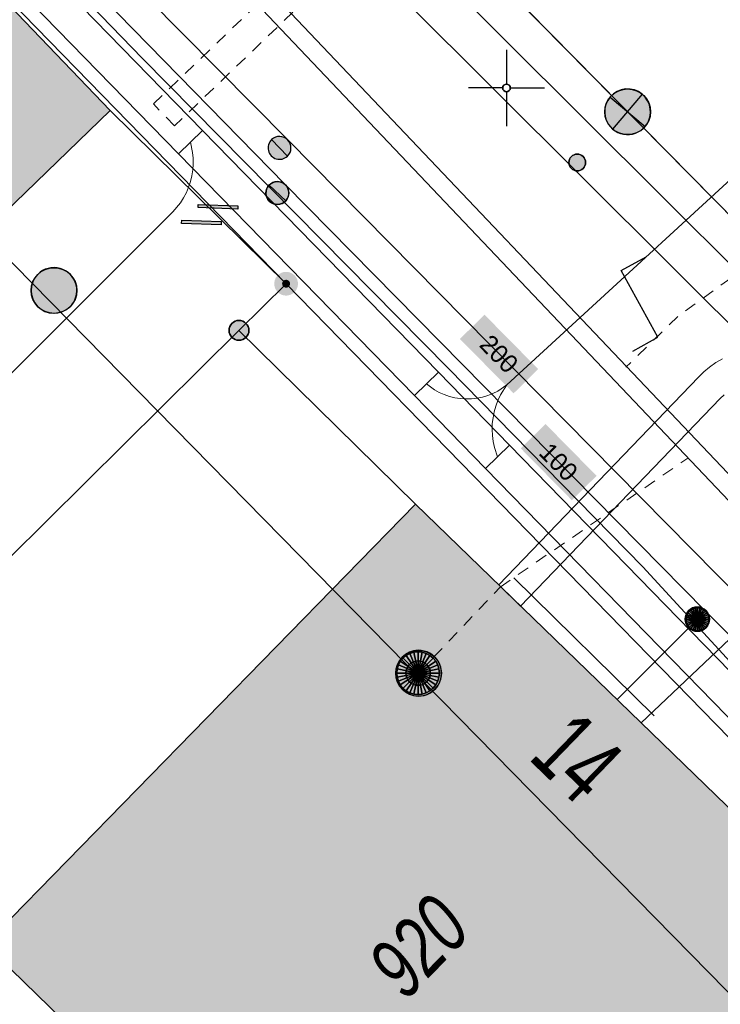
# Model space of a CAD drawing. Header units: metres. Extents: x 2695560 to 2696939, y 1260529 to 1262050.
# Tile 159 of 256: x 2695743 to 2695754, y 1260885 to 1260901. Entities that reach past the tile are written whole.
import ezdxf

# ---------------------------------------------------------------- set-up
doc = ezdxf.new("R2010")
doc.units = ezdxf.units.M
doc.linetypes.add('AUSGEZOGEN', pattern=[0])
doc.linetypes.add('VERDECKT2_S2', pattern=[0.36, 0.2, -0.16])
for name, color, linetype in [('XR$1$AV_Gebäudeflächen (BB)', 7, 'AUSGEZOGEN'), ('XR$1$AV_Grenzpunkte', 7, 'AUSGEZOGEN'), ('XR$1$AV_Haus-Nr.', 7, 'AUSGEZOGEN'), ('XR$1$AV_Koordinatennetzpunkte', 7, 'AUSGEZOGEN'), ('XR$1$AV_Linien (BB)', 7, 'AUSGEZOGEN'), ('XR$1$AV_Versicherung-Nr.', 7, 'AUSGEZOGEN'), ('XR$1$AW_LK_Schachtdeckel', 24, 'AUSGEZOGEN'), ('XR$1$AW_LK_Zwischenpunkt', 24, 'AUSGEZOGEN'), ('XR$1$EW_LK_Knoten', 1, 'AUSGEZOGEN'), ('XR$1$GA_LK_Absperrarmatur', 32, 'AUSGEZOGEN'), ('XR$1$Liegenschaftsgrenzen', 7, 'AUSGEZOGEN'), ('XR$1$PFAV', 255, 'AUSGEZOGEN'), ('XR$1$PFAW', 255, 'AUSGEZOGEN'), ('XR$1$PFEW', 255, 'AUSGEZOGEN'), ('XR$1$PFGA', 255, 'AUSGEZOGEN'), ('XR$1$PFWA', 255, 'AUSGEZOGEN'), ('XR$1$RAEW', 8, 'AUSGEZOGEN'), ('XR$1$RP_Abstandslinie', 7, 'AUSGEZOGEN'), ('XR$1$WA_LK_Absperrarmatur', 171, 'AUSGEZOGEN'), ('XR$1$WA_LK_Rohrleitungsteil', 171, 'AUSGEZOGEN')]:
    doc.layers.add(name, color=color, linetype=linetype)
for name, color, linetype, lineweight in [('XR$2$ABW-Linie-R-genau', 4, 'AUSGEZOGEN', 18), ('XR$2$ABW-Linie-R-ungenau', 4, 'VERDECKT2_S2', 18), ('XR$2$ABW-LinieFlaeche-R-genau', 4, 'AUSGEZOGEN', 18), ('XR$2$ABW-Punkt', 6, 'AUSGEZOGEN', 18), ('XR$2$ELE-Flaeche-oberirdisch', 1, 'AUSGEZOGEN', 18), ('XR$2$ELE-LinieFlaeche-genau', 1, 'AUSGEZOGEN', 18), ('XR$2$ELE-LinieFlaeche-ungenau', 1, 'VERDECKT2_S2', 18), ('XR$2$GAS-Linie-genau', 12, 'AUSGEZOGEN', 18), ('XR$2$GAS-Punkt', 12, 'AUSGEZOGEN', 18), ('XR$2$KOM-Linie-U-genau', 91, 'AUSGEZOGEN', 18), ('XR$2$KOM-LinieFlaeche-U-genau', 91, 'AUSGEZOGEN', 18), ('XR$2$WAS-Linie-genau', 5, 'AUSGEZOGEN', 18), ('XR$2$WEI-Text', 59, 'AUSGEZOGEN', 18)]:
    doc.layers.add(name, color=color, linetype=linetype, lineweight=lineweight)
doc.styles.add('ARIAL', font='arial.ttf')
doc.styles.add('TXT', font='txt')

# ---------------------------------------------------------------- blocks, each defined once
blk = doc.blocks.new('COMPLEXOBJECT_455')
at = {"layer": 'XR$1$AV_Linien (BB)', "color": 7, "linetype": 'AUSGEZOGEN', "transparency": 33554687}
blk.add_line((5756.98, 10878.99), (5753.09, 10874.954), dxfattribs=at)
blk.add_arc((5753.381, 10882.46), 4.999, 316.0518, 44.2775, dxfattribs=at)
blk = doc.blocks.new('COMPLEXOBJECT_1385')
at = {"layer": 'XR$1$Liegenschaftsgrenzen', "color": 7, "linetype": 'AUSGEZOGEN', "transparency": 33554687}
blk.add_line((5756.98, 10878.99), (5750.249, 10872.007), dxfattribs=at)
blk.add_arc((5753.381, 10882.46), 4.999, 316.0518, 44.2775, dxfattribs=at)
blk = doc.blocks.new('BWAV20')
at = {"true_color": 0x000000, "transparency": 33554687}
blk.add_hatch(color=18, dxfattribs=at).paths.add_polyline_path([(0.167, 0), (0.163, 0.034), (0.153, 0.066), (0.137, 0.095), (0.115, 0.121), (0.088, 0.141), (0.058, 0.156), (0.025, 0.165), (-0.008, 0.166), (-0.042, 0.161), (-0.073, 0.15), (-0.102, 0.132), (-0.126, 0.109), (-0.146, 0.081), (-0.159, 0.05), (-0.166, 0.017), (-0.166, -0.017), (-0.159, -0.05), (-0.146, -0.081), (-0.126, -0.109), (-0.102, -0.132), (-0.073, -0.15), (-0.042, -0.161), (-0.008, -0.166), (0.025, -0.165), (0.058, -0.156), (0.088, -0.141), (0.115, -0.121), (0.137, -0.095), (0.153, -0.066), (0.163, -0.034)])
at = {"layer": 'XR$1$PFAV', "transparency": 33554687}
blk.add_hatch(color=7, dxfattribs=at).paths.add_polyline_path([(0.5, 0), (0.49, 0.101), (0.459, 0.197), (0.41, 0.286), (0.344, 0.362), (0.264, 0.424), (0.174, 0.469), (0.076, 0.494), (-0.025, 0.499), (-0.125, 0.484), (-0.22, 0.449), (-0.306, 0.395), (-0.379, 0.326), (-0.437, 0.243), (-0.477, 0.15), (-0.497, 0.051), (-0.497, -0.051), (-0.477, -0.15), (-0.437, -0.243), (-0.379, -0.326), (-0.306, -0.395), (-0.22, -0.449), (-0.125, -0.484), (-0.025, -0.499), (0.076, -0.494), (0.174, -0.469), (0.264, -0.424), (0.344, -0.362), (0.41, -0.286), (0.459, -0.197), (0.49, -0.101)])
blk = doc.blocks.new('BAV15')
at = {"layer": 'XR$1$PFAV', "transparency": 33554687}
blk.add_hatch(color=7, dxfattribs=at).paths.add_polyline_path([(0.5, 0), (0.49, 0.101), (0.459, 0.197), (0.41, 0.286), (0.344, 0.362), (0.264, 0.424), (0.174, 0.469), (0.076, 0.494), (-0.025, 0.499), (-0.125, 0.484), (-0.22, 0.449), (-0.306, 0.395), (-0.379, 0.326), (-0.437, 0.243), (-0.477, 0.15), (-0.497, 0.051), (-0.497, -0.051), (-0.477, -0.15), (-0.437, -0.243), (-0.379, -0.326), (-0.306, -0.395), (-0.22, -0.449), (-0.125, -0.484), (-0.025, -0.499), (0.076, -0.494), (0.174, -0.469), (0.264, -0.424), (0.344, -0.362), (0.41, -0.286), (0.459, -0.197), (0.49, -0.101)])
at = {"color": 7, "transparency": 33554687}
for start, end in [(90, 270), (270, 90)]:
    blk.add_arc((0, 0), 0.5, start, end, dxfattribs=at)
at = {"layer": 'XR$1$PFAV', "transparency": 33554687}
blk.add_circle((0, 0), 0.5, dxfattribs=at)
blk = doc.blocks.new('BAV2041')
at = {"color": 7, "transparency": 33554687}
for p, q in [((0, 0.5), (0, 0.05)), ((-0.05, 0), (-0.5, 0)), ((0.05, 0), (0.5, 0)), ((0, -0.05), (0, -0.5))]:
    blk.add_line(p, q, dxfattribs=at)
blk.add_circle((0, 0), 0.05, dxfattribs=at)
for start, end in [(90, 270), (270, 90)]:
    blk.add_arc((0, 0), 0.05, start, end, dxfattribs=at)
blk = doc.blocks.new('COMPLEXOBJECT_1438')
at = {"layer": 'XR$1$RP_Abstandslinie', "color": 7, "linetype": 'AUSGEZOGEN', "transparency": 33554687}
blk.add_lwpolyline([(5740.169, 10869.471), (5754.48, 10884.31), (5736.38, 10902.74)], dxfattribs=at)
blk = doc.blocks.new('BAW2093')
at = {"transparency": 33554687}
blk.add_lwpolyline([(-0.375, -0.5), (0, -0.5), (0, 0.5), (0.375, 0.5)], dxfattribs=at)
blk = doc.blocks.new('BAW2082')
at = {"layer": 'XR$1$PFAW', "transparency": 33554687}
blk.add_hatch(color=7, dxfattribs=at).paths.add_polyline_path([(0.509, -0.003), (0.499, 0.098), (0.469, 0.194), (0.42, 0.283), (0.354, 0.359), (0.274, 0.421), (0.183, 0.466), (0.085, 0.491), (-0.016, 0.496), (-0.116, 0.481), (-0.211, 0.446), (-0.297, 0.392), (-0.37, 0.323), (-0.428, 0.24), (-0.468, 0.147), (-0.488, 0.047), (-0.488, -0.054), (-0.468, -0.153), (-0.428, -0.246), (-0.37, -0.329), (-0.297, -0.398), (-0.211, -0.452), (-0.116, -0.487), (-0.016, -0.502), (0.085, -0.497), (0.183, -0.472), (0.274, -0.427), (0.354, -0.366), (0.42, -0.289), (0.469, -0.2), (0.499, -0.104)])
at = {"transparency": 33554687}
for start, end in [(91.1948, 268.8052), (268.8052, 91.1948)]:
    blk.add_arc((0.01, 0), 0.5, start, end, dxfattribs=at)
at = {"layer": 'XR$1$PFAW', "transparency": 33554687}
blk.add_circle((0.009, -0.003), 0.5, dxfattribs=at)
blk = doc.blocks.new('BWA2013')
at = {"true_color": 0x000000, "transparency": 33554687}
blk.add_hatch(color=18, dxfattribs=at).paths.add_polyline_path([(-0.291, -0.409), (0.352, 0.357), (0.291, 0.409), (-0.352, -0.357)])
at = {"transparency": 33554687}
blk.add_lwpolyline([(-0.291, -0.409), (-0.352, -0.357), (0.291, 0.409), (0.352, 0.357), (-0.291, -0.409)], close=True, dxfattribs=at)
blk = doc.blocks.new('BWA965')
at = {"layer": 'XR$1$PFWA', "transparency": 33554687}
blk.add_hatch(color=7, dxfattribs=at).paths.add_polyline_path([(0, 0.5), (-0.051, 0.497), (-0.101, 0.49), (-0.15, 0.477), (-0.197, 0.459), (-0.243, 0.437), (-0.286, 0.41), (-0.326, 0.379), (-0.362, 0.344), (-0.395, 0.306), (-0.424, 0.264), (-0.449, 0.22), (-0.469, 0.174), (-0.484, 0.125), (-0.494, 0.076), (-0.499, 0.025), (-0.499, -0.025), (-0.494, -0.076), (-0.484, -0.125), (-0.469, -0.174), (-0.449, -0.22), (-0.424, -0.264), (-0.395, -0.306), (-0.362, -0.344), (-0.326, -0.379), (-0.286, -0.41), (-0.243, -0.437), (-0.197, -0.459), (-0.15, -0.477), (-0.101, -0.49), (-0.051, -0.497), (0, -0.5), (0.051, -0.497), (0.101, -0.49), (0.15, -0.477), (0.197, -0.459), (0.243, -0.437), (0.286, -0.41), (0.326, -0.379), (0.362, -0.344), (0.395, -0.306), (0.424, -0.264), (0.449, -0.22), (0.469, -0.174), (0.484, -0.125), (0.494, -0.076), (0.499, -0.025), (0.499, 0.025), (0.494, 0.076), (0.484, 0.125), (0.469, 0.174), (0.449, 0.22), (0.424, 0.264), (0.395, 0.306), (0.362, 0.344), (0.326, 0.379), (0.286, 0.41), (0.243, 0.437), (0.197, 0.459), (0.15, 0.477), (0.101, 0.49), (0.051, 0.497)])
at = {"transparency": 33554687}
blk.add_line((0, 0.5), (0, -0.5), dxfattribs=at)
for start, end in [(90, 270), (270, 90)]:
    blk.add_arc((0, 0), 0.5, start, end, dxfattribs=at)
blk = doc.blocks.new('BGA965')
at = {"layer": 'XR$1$PFGA', "transparency": 33554687}
blk.add_hatch(color=7, dxfattribs=at).paths.add_polyline_path([(0.5, 0), (0.49, 0.101), (0.459, 0.197), (0.41, 0.286), (0.344, 0.362), (0.264, 0.424), (0.174, 0.469), (0.076, 0.494), (-0.025, 0.499), (-0.125, 0.484), (-0.22, 0.449), (-0.306, 0.395), (-0.379, 0.326), (-0.437, 0.243), (-0.477, 0.15), (-0.497, 0.051), (-0.497, -0.051), (-0.477, -0.15), (-0.437, -0.243), (-0.379, -0.326), (-0.306, -0.395), (-0.22, -0.449), (-0.125, -0.484), (-0.025, -0.499), (0.076, -0.494), (0.174, -0.469), (0.264, -0.424), (0.344, -0.362), (0.41, -0.286), (0.459, -0.197), (0.49, -0.101)])
at = {"color": 32, "transparency": 33554687}
blk.add_line((0, 0.5), (0, -0.5), dxfattribs=at)
for start, end in [(90, 270), (270, 90)]:
    blk.add_arc((0, 0), 0.5, start, end, dxfattribs=at)
at = {"layer": 'XR$1$PFGA', "transparency": 33554687}
blk.add_circle((0, 0), 0.5, dxfattribs=at)
blk = doc.blocks.new('BEWLP2549_S')
at = {"layer": 'XR$1$PFEW', "transparency": 33554687}
blk.add_hatch(color=7, dxfattribs=at).paths.add_polyline_path([(0.5, 0), (0.49, 0.101), (0.459, 0.197), (0.41, 0.286), (0.344, 0.362), (0.264, 0.424), (0.174, 0.469), (0.076, 0.494), (-0.025, 0.499), (-0.125, 0.484), (-0.22, 0.449), (-0.306, 0.395), (-0.379, 0.326), (-0.437, 0.243), (-0.477, 0.15), (-0.497, 0.051), (-0.497, -0.051), (-0.477, -0.15), (-0.437, -0.243), (-0.379, -0.326), (-0.306, -0.395), (-0.22, -0.449), (-0.125, -0.484), (-0.025, -0.499), (0.076, -0.494), (0.174, -0.469), (0.264, -0.424), (0.344, -0.362), (0.41, -0.286), (0.459, -0.197), (0.49, -0.101)])
at = {"color": 1, "transparency": 33554687}
for p, q in [((0.354, -0.354), (-0.354, 0.354)), ((-0.354, -0.354), (0.354, 0.354))]:
    blk.add_line(p, q, dxfattribs=at)
for start, end in [(91.3809, 268.6191), (268.6191, 91.3809)]:
    blk.add_arc((0, 0), 0.5, start, end, dxfattribs=at)
at = {"layer": 'XR$1$PFEW', "transparency": 33554687}
blk.add_circle((0, 0), 0.5, dxfattribs=at)
blk = doc.blocks.new('BEW957')
at = {"layer": 'XR$1$RAEW', "transparency": 33554687}
blk.add_hatch(color=1, dxfattribs=at).paths.add_polyline_path([(-0.5, 0), (-0.497, -0.051), (-0.49, -0.101), (-0.477, -0.15), (-0.459, -0.197), (-0.437, -0.243), (-0.41, -0.286), (-0.379, -0.326), (-0.344, -0.362), (-0.306, -0.395), (-0.264, -0.424), (-0.22, -0.449), (-0.174, -0.469), (-0.125, -0.484), (-0.076, -0.494), (-0.025, -0.499), (0.025, -0.499), (0.076, -0.494), (0.125, -0.484), (0.174, -0.469), (0.22, -0.449), (0.264, -0.424), (0.306, -0.395), (0.344, -0.362), (0.379, -0.326), (0.41, -0.286), (0.437, -0.243), (0.459, -0.197), (0.477, -0.15), (0.49, -0.101), (0.497, -0.051), (0.5, 0), (0.497, 0.051), (0.49, 0.101), (0.477, 0.15), (0.459, 0.197), (0.437, 0.243), (0.41, 0.286), (0.379, 0.326), (0.344, 0.362), (0.306, 0.395), (0.264, 0.424), (0.22, 0.449), (0.174, 0.469), (0.125, 0.484), (0.076, 0.494), (0.025, 0.499), (-0.025, 0.499), (-0.076, 0.494), (-0.125, 0.484), (-0.174, 0.469), (-0.22, 0.449), (-0.264, 0.424), (-0.306, 0.395), (-0.344, 0.362), (-0.379, 0.326), (-0.41, 0.286), (-0.437, 0.243), (-0.459, 0.197), (-0.477, 0.15), (-0.49, 0.101), (-0.497, 0.051)])
at = {"color": 1, "transparency": 33554687}
for start, end in [(90, 180), (180, 270), (0, 90), (270, 0)]:
    blk.add_arc((0, 0), 0.5, start, end, dxfattribs=at)
at = {"layer": 'XR$1$RAEW', "color": 1, "transparency": 33554687}
blk.add_circle((0, 0), 0.5, dxfattribs=at)
blk = doc.blocks.new('GAS-ABSPERRORGAN')
at = {"layer": 'XR$2$GAS-Punkt', "linetype": 'AUSGEZOGEN', "lineweight": 25, "transparency": 33554687}
blk.add_line((0, 200, 2500), (0, -200, 2500), dxfattribs=at)
for points in [[(-111, 166, 2500), (0, 0, 2500), (-141, 141, 2500)], [(-111, 166), (0, 0), (-141, 141)], [(-111, 166, 2500), (-111, 166), (-141, 141), (-141, 141, 2500)], [(-77, 185, 2500), (0, 0, 2500), (-111, 166, 2500)], [(-77, 185), (0, 0), (-111, 166)], [(-77, 185, 2500), (-77, 185), (-111, 166), (-111, 166, 2500)], [(-39, 196, 2500), (0, 0, 2500), (-77, 185, 2500)], [(-39, 196), (0, 0), (-77, 185)], [(-39, 196, 2500), (-39, 196), (-77, 185), (-77, 185, 2500)], [(0, 200, 2500), (0, 0, 2500), (-39, 196, 2500)], [(0, 200), (0, 0), (-39, 196)], [(0, 200, 2500), (0, 200), (-39, 196), (-39, 196, 2500)], [(39, 196, 2500), (0, 0, 2500), (0, 200, 2500)], [(39, 196), (0, 0), (0, 200)], [(39, 196, 2500), (39, 196), (0, 200), (0, 200, 2500)], [(77, 185, 2500), (0, 0, 2500), (39, 196, 2500)], [(77, 185), (0, 0), (39, 196)], [(111, 166, 2500), (0, 0, 2500), (77, 185, 2500)], [(111, 166), (0, 0), (77, 185)], [(141, 141, 2500), (0, 0, 2500), (111, 166, 2500)], [(141, 141), (0, 0), (111, 166)], [(77, 185, 2500), (77, 185), (39, 196), (39, 196, 2500)], [(111, 166, 2500), (111, 166), (77, 185), (77, 185, 2500)], [(141, 141, 2500), (141, 141), (111, 166), (111, 166, 2500)], [(-196, 39, 2500), (0, 0, 2500), (-200, 0, 2500)], [(-196, 39), (0, 0), (-200, 0)], [(-196, 39, 2500), (-196, 39), (-200, 0), (-200, 0, 2500)], [(-200, 0, 2500), (0, 0, 2500), (-196, -39, 2500)], [(-200, 0), (0, 0), (-196, -39)], [(-185, 77, 2500), (0, 0, 2500), (-196, 39, 2500)], [(-185, 77), (0, 0), (-196, 39)], [(-185, 77, 2500), (-185, 77), (-196, 39), (-196, 39, 2500)], [(-196, -39, 2500), (0, 0, 2500), (-185, -77, 2500)], [(-196, -39), (0, 0), (-185, -77)], [(-166, 111, 2500), (0, 0, 2500), (-185, 77, 2500)], [(-166, 111), (0, 0), (-185, 77)], [(-166, 111, 2500), (-166, 111), (-185, 77), (-185, 77, 2500)], [(-185, -77, 2500), (0, 0, 2500), (-166, -111, 2500)], [(-185, -77), (0, 0), (-166, -111)], [(-141, 141, 2500), (0, 0, 2500), (-166, 111, 2500)], [(-141, 141), (0, 0), (-166, 111)], [(-141, 141, 2500), (-141, 141), (-166, 111), (-166, 111, 2500)], [(-166, -111, 2500), (0, 0, 2500), (-141, -141, 2500)], [(-166, -111), (0, 0), (-141, -141)], [(-141, -141, 2500), (0, 0, 2500), (-111, -166, 2500)], [(-141, -141), (0, 0), (-111, -166)], [(-111, -166, 2500), (0, 0, 2500), (-77, -185, 2500)], [(-111, -166), (0, 0), (-77, -185)], [(-77, -185, 2500), (0, 0, 2500), (-39, -196, 2500)], [(-77, -185), (0, 0), (-39, -196)], [(-39, -196, 2500), (0, 0, 2500), (0, -200, 2500)], [(-39, -196), (0, 0), (0, -200)], [(166, 111, 2500), (0, 0, 2500), (141, 141, 2500)], [(166, 111), (0, 0), (141, 141)], [(185, 77, 2500), (0, 0, 2500), (166, 111, 2500)], [(185, 77), (0, 0), (166, 111)], [(196, 39, 2500), (0, 0, 2500), (185, 77, 2500)], [(196, 39), (0, 0), (185, 77)], [(200, 0, 2500), (0, 0, 2500), (196, 39, 2500)], [(200, 0), (0, 0), (196, 39)], [(0, -200, 2500), (0, 0, 2500), (39, -196, 2500)], [(39, -196, 2500), (0, 0, 2500), (77, -185, 2500)], [(77, -185, 2500), (0, 0, 2500), (111, -166, 2500)], [(111, -166, 2500), (0, 0, 2500), (141, -141, 2500)], [(141, -141, 2500), (0, 0, 2500), (166, -111, 2500)], [(166, -111, 2500), (0, 0, 2500), (185, -77, 2500)], [(185, -77, 2500), (0, 0, 2500), (196, -39, 2500)], [(196, -39, 2500), (0, 0, 2500), (200, 0, 2500)], [(0, -200), (0, 0), (39, -196)], [(39, -196), (0, 0), (77, -185)], [(77, -185), (0, 0), (111, -166)], [(111, -166), (0, 0), (141, -141)], [(141, -141), (0, 0), (166, -111)], [(166, -111), (0, 0), (185, -77)], [(185, -77), (0, 0), (196, -39)], [(196, -39), (0, 0), (200, 0)], [(166, 111, 2500), (166, 111), (141, 141), (141, 141, 2500)], [(185, 77, 2500), (185, 77), (166, 111), (166, 111, 2500)], [(196, 39, 2500), (196, 39), (185, 77), (185, 77, 2500)], [(200, 0, 2500), (200, 0), (196, 39), (196, 39, 2500)], [(-200, 0, 2500), (-200, 0), (-196, -39), (-196, -39, 2500)], [(-196, -39, 2500), (-196, -39), (-185, -77), (-185, -77, 2500)], [(-185, -77, 2500), (-185, -77), (-166, -111), (-166, -111, 2500)], [(-166, -111, 2500), (-166, -111), (-141, -141), (-141, -141, 2500)], [(-141, -141, 2500), (-141, -141), (-111, -166), (-111, -166, 2500)], [(111, -166, 2500), (111, -166), (141, -141), (141, -141, 2500)], [(141, -141, 2500), (141, -141), (166, -111), (166, -111, 2500)], [(166, -111, 2500), (166, -111), (185, -77), (185, -77, 2500)], [(185, -77, 2500), (185, -77), (196, -39), (196, -39, 2500)], [(196, -39, 2500), (196, -39), (200, 0), (200, 0, 2500)], [(-111, -166, 2500), (-111, -166), (-77, -185), (-77, -185, 2500)], [(-77, -185, 2500), (-77, -185), (-39, -196), (-39, -196, 2500)], [(-39, -196, 2500), (-39, -196), (0, -200), (0, -200, 2500)], [(0, -200, 2500), (0, -200), (39, -196), (39, -196, 2500)], [(39, -196, 2500), (39, -196), (77, -185), (77, -185, 2500)], [(77, -185, 2500), (77, -185), (111, -166), (111, -166, 2500)]]:
    blk.add_3dface(points, dxfattribs=at)
blk = doc.blocks.new('ABW-NORMSCHACHT_WEITERE')
at = {"layer": 'XR$2$ABW-Punkt', "linetype": 'AUSGEZOGEN', "lineweight": 25, "transparency": 33554687}
for points in [[(-111, 166, 2500), (0, 0, 2500), (-141, 141, 2500)], [(-111, 166), (0, 0), (-141, 141)], [(-111, 166, 2500), (-111, 166), (-141, 141), (-141, 141, 2500)], [(-77, 185, 2500), (0, 0, 2500), (-111, 166, 2500)], [(-77, 185), (0, 0), (-111, 166)], [(-77, 185, 2500), (-77, 185), (-111, 166), (-111, 166, 2500)], [(-39, 196, 2500), (0, 0, 2500), (-77, 185, 2500)], [(-39, 196), (0, 0), (-77, 185)], [(-39, 196, 2500), (-39, 196), (-77, 185), (-77, 185, 2500)], [(0, 200, 2500), (0, 0, 2500), (-39, 196, 2500)], [(0, 200), (0, 0), (-39, 196)], [(0, 200, 2500), (0, 200), (-39, 196), (-39, 196, 2500)], [(39, 196, 2500), (0, 0, 2500), (0, 200, 2500)], [(39, 196), (0, 0), (0, 200)], [(39, 196, 2500), (39, 196), (0, 200), (0, 200, 2500)], [(77, 185, 2500), (0, 0, 2500), (39, 196, 2500)], [(77, 185), (0, 0), (39, 196)], [(111, 166, 2500), (0, 0, 2500), (77, 185, 2500)], [(111, 166), (0, 0), (77, 185)], [(141, 141, 2500), (0, 0, 2500), (111, 166, 2500)], [(141, 141), (0, 0), (111, 166)], [(77, 185, 2500), (77, 185), (39, 196), (39, 196, 2500)], [(111, 166, 2500), (111, 166), (77, 185), (77, 185, 2500)], [(141, 141, 2500), (141, 141), (111, 166), (111, 166, 2500)], [(-196, 39, 2500), (0, 0, 2500), (-200, 0, 2500)], [(-196, 39), (0, 0), (-200, 0)], [(-196, 39, 2500), (-196, 39), (-200, 0), (-200, 0, 2500)], [(-200, 0, 2500), (0, 0, 2500), (-196, -39, 2500)], [(-200, 0), (0, 0), (-196, -39)], [(-185, 77, 2500), (0, 0, 2500), (-196, 39, 2500)], [(-185, 77), (0, 0), (-196, 39)], [(-185, 77, 2500), (-185, 77), (-196, 39), (-196, 39, 2500)], [(-196, -39, 2500), (0, 0, 2500), (-185, -77, 2500)], [(-196, -39), (0, 0), (-185, -77)], [(-166, 111, 2500), (0, 0, 2500), (-185, 77, 2500)], [(-166, 111), (0, 0), (-185, 77)], [(-166, 111, 2500), (-166, 111), (-185, 77), (-185, 77, 2500)], [(-185, -77, 2500), (0, 0, 2500), (-166, -111, 2500)], [(-185, -77), (0, 0), (-166, -111)], [(-141, 141, 2500), (0, 0, 2500), (-166, 111, 2500)], [(-141, 141), (0, 0), (-166, 111)], [(-141, 141, 2500), (-141, 141), (-166, 111), (-166, 111, 2500)], [(-166, -111, 2500), (0, 0, 2500), (-141, -141, 2500)], [(-166, -111), (0, 0), (-141, -141)], [(-141, -141, 2500), (0, 0, 2500), (-111, -166, 2500)], [(-141, -141), (0, 0), (-111, -166)], [(-111, -166, 2500), (0, 0, 2500), (-77, -185, 2500)], [(-111, -166), (0, 0), (-77, -185)], [(-77, -185, 2500), (0, 0, 2500), (-39, -196, 2500)], [(-77, -185), (0, 0), (-39, -196)], [(-39, -196, 2500), (0, 0, 2500), (0, -200, 2500)], [(-39, -196), (0, 0), (0, -200)], [(166, 111, 2500), (0, 0, 2500), (141, 141, 2500)], [(166, 111), (0, 0), (141, 141)], [(185, 77, 2500), (0, 0, 2500), (166, 111, 2500)], [(185, 77), (0, 0), (166, 111)], [(196, 39, 2500), (0, 0, 2500), (185, 77, 2500)], [(196, 39), (0, 0), (185, 77)], [(200, 0, 2500), (0, 0, 2500), (196, 39, 2500)], [(200, 0), (0, 0), (196, 39)], [(0, -200, 2500), (0, 0, 2500), (39, -196, 2500)], [(39, -196, 2500), (0, 0, 2500), (77, -185, 2500)], [(77, -185, 2500), (0, 0, 2500), (111, -166, 2500)], [(111, -166, 2500), (0, 0, 2500), (141, -141, 2500)], [(141, -141, 2500), (0, 0, 2500), (166, -111, 2500)], [(166, -111, 2500), (0, 0, 2500), (185, -77, 2500)], [(185, -77, 2500), (0, 0, 2500), (196, -39, 2500)], [(196, -39, 2500), (0, 0, 2500), (200, 0, 2500)], [(0, -200), (0, 0), (39, -196)], [(39, -196), (0, 0), (77, -185)], [(77, -185), (0, 0), (111, -166)], [(111, -166), (0, 0), (141, -141)], [(141, -141), (0, 0), (166, -111)], [(166, -111), (0, 0), (185, -77)], [(185, -77), (0, 0), (196, -39)], [(196, -39), (0, 0), (200, 0)], [(166, 111, 2500), (166, 111), (141, 141), (141, 141, 2500)], [(185, 77, 2500), (185, 77), (166, 111), (166, 111, 2500)], [(196, 39, 2500), (196, 39), (185, 77), (185, 77, 2500)], [(200, 0, 2500), (200, 0), (196, 39), (196, 39, 2500)], [(-200, 0, 2500), (-200, 0), (-196, -39), (-196, -39, 2500)], [(-196, -39, 2500), (-196, -39), (-185, -77), (-185, -77, 2500)], [(-185, -77, 2500), (-185, -77), (-166, -111), (-166, -111, 2500)], [(-166, -111, 2500), (-166, -111), (-141, -141), (-141, -141, 2500)], [(-141, -141, 2500), (-141, -141), (-111, -166), (-111, -166, 2500)], [(111, -166, 2500), (111, -166), (141, -141), (141, -141, 2500)], [(141, -141, 2500), (141, -141), (166, -111), (166, -111, 2500)], [(166, -111, 2500), (166, -111), (185, -77), (185, -77, 2500)], [(185, -77, 2500), (185, -77), (196, -39), (196, -39, 2500)], [(196, -39, 2500), (196, -39), (200, 0), (200, 0, 2500)], [(-111, -166, 2500), (-111, -166), (-77, -185), (-77, -185, 2500)], [(-77, -185, 2500), (-77, -185), (-39, -196), (-39, -196, 2500)], [(-39, -196, 2500), (-39, -196), (0, -200), (0, -200, 2500)], [(0, -200, 2500), (0, -200), (39, -196), (39, -196, 2500)], [(39, -196, 2500), (39, -196), (77, -185), (77, -185, 2500)], [(77, -185, 2500), (77, -185), (111, -166), (111, -166, 2500)]]:
    blk.add_3dface(points, dxfattribs=at)
blk = doc.blocks.new('ABW-DECKEL')
at = {"layer": 'XR$2$ABW-Punkt', "linetype": 'AUSGEZOGEN', "lineweight": 25, "transparency": 33554687}
for points in [[(-134, 323, 2500), (0, 0, 2500), (-194, 291, 2500)], [(-134, 323), (0, 0), (-194, 291)], [(-134, 323, 2500), (-134, 323), (-194, 291), (-194, 291, 2500)], [(-68, 343, 2500), (0, 0, 2500), (-134, 323, 2500)], [(-68, 343), (0, 0), (-134, 323)], [(-68, 343, 2500), (-68, 343), (-134, 323), (-134, 323, 2500)], [(0, 350, 2500), (0, 0, 2500), (-68, 343, 2500)], [(0, 350), (0, 0), (-68, 343)], [(0, 350, 2500), (0, 350), (-68, 343), (-68, 343, 2500)], [(68, 343, 2500), (0, 0, 2500), (0, 350, 2500)], [(68, 343), (0, 0), (0, 350)], [(68, 343, 2500), (68, 343), (0, 350), (0, 350, 2500)], [(134, 323, 2500), (0, 0, 2500), (68, 343, 2500)], [(134, 323), (0, 0), (68, 343)], [(194, 291, 2500), (0, 0, 2500), (134, 323, 2500)], [(194, 291), (0, 0), (134, 323)], [(134, 323, 2500), (134, 323), (68, 343), (68, 343, 2500)], [(194, 291, 2500), (194, 291), (134, 323), (134, 323, 2500)], [(-291, 194, 2500), (0, 0, 2500), (-323, 134, 2500)], [(-291, 194), (0, 0), (-323, 134)], [(-291, 194, 2500), (-291, 194), (-323, 134), (-323, 134, 2500)], [(-247, 247, 2500), (0, 0, 2500), (-291, 194, 2500)], [(-247, 247), (0, 0), (-291, 194)], [(-247, 247, 2500), (-247, 247), (-291, 194), (-291, 194, 2500)], [(-194, 291, 2500), (0, 0, 2500), (-247, 247, 2500)], [(-194, 291), (0, 0), (-247, 247)], [(-194, 291, 2500), (-194, 291), (-247, 247), (-247, 247, 2500)], [(247, 247, 2500), (0, 0, 2500), (194, 291, 2500)], [(247, 247), (0, 0), (194, 291)], [(291, 194, 2500), (0, 0, 2500), (247, 247, 2500)], [(291, 194), (0, 0), (247, 247)], [(323, 134, 2500), (0, 0, 2500), (291, 194, 2500)], [(323, 134), (0, 0), (291, 194)], [(247, 247, 2500), (247, 247), (194, 291), (194, 291, 2500)], [(291, 194, 2500), (291, 194), (247, 247), (247, 247, 2500)], [(323, 134, 2500), (323, 134), (291, 194), (291, 194, 2500)], [(-343, 68, 2500), (0, 0, 2500), (-350, 0, 2500)], [(-343, 68), (0, 0), (-350, 0)], [(-343, 68, 2500), (-343, 68), (-350, 0), (-350, 0, 2500)], [(-350, 0, 2500), (0, 0, 2500), (-343, -68, 2500)], [(-350, 0), (0, 0), (-343, -68)], [(-323, 134, 2500), (0, 0, 2500), (-343, 68, 2500)], [(-323, 134), (0, 0), (-343, 68)], [(-323, 134, 2500), (-323, 134), (-343, 68), (-343, 68, 2500)], [(-343, -68, 2500), (0, 0, 2500), (-323, -134, 2500)], [(-343, -68), (0, 0), (-323, -134)], [(-323, -134, 2500), (0, 0, 2500), (-291, -194, 2500)], [(-323, -134), (0, 0), (-291, -194)], [(-291, -194, 2500), (0, 0, 2500), (-247, -247, 2500)], [(-291, -194), (0, 0), (-247, -247)], [(-247, -247, 2500), (0, 0, 2500), (-194, -291, 2500)], [(-247, -247), (0, 0), (-194, -291)], [(-194, -291, 2500), (0, 0, 2500), (-134, -323, 2500)], [(-194, -291), (0, 0), (-134, -323)], [(-134, -323, 2500), (0, 0, 2500), (-68, -343, 2500)], [(-134, -323), (0, 0), (-68, -343)], [(-68, -343, 2500), (0, 0, 2500), (0, -350, 2500)], [(-68, -343), (0, 0), (0, -350)], [(343, 68, 2500), (0, 0, 2500), (323, 134, 2500)], [(343, 68), (0, 0), (323, 134)], [(350, 0, 2500), (0, 0, 2500), (343, 68, 2500)], [(350, 0), (0, 0), (343, 68)], [(0, -350, 2500), (0, 0, 2500), (68, -343, 2500)], [(68, -343, 2500), (0, 0, 2500), (134, -323, 2500)], [(134, -323, 2500), (0, 0, 2500), (194, -291, 2500)], [(194, -291, 2500), (0, 0, 2500), (247, -247, 2500)], [(247, -247, 2500), (0, 0, 2500), (291, -194, 2500)], [(291, -194, 2500), (0, 0, 2500), (323, -134, 2500)], [(323, -134, 2500), (0, 0, 2500), (343, -68, 2500)], [(343, -68, 2500), (0, 0, 2500), (350, 0, 2500)], [(0, -350), (0, 0), (68, -343)], [(68, -343), (0, 0), (134, -323)], [(134, -323), (0, 0), (194, -291)], [(194, -291), (0, 0), (247, -247)], [(247, -247), (0, 0), (291, -194)], [(291, -194), (0, 0), (323, -134)], [(323, -134), (0, 0), (343, -68)], [(343, -68), (0, 0), (350, 0)], [(343, 68, 2500), (343, 68), (323, 134), (323, 134, 2500)], [(350, 0, 2500), (350, 0), (343, 68), (343, 68, 2500)], [(-350, 0, 2500), (-350, 0), (-343, -68), (-343, -68, 2500)], [(-343, -68, 2500), (-343, -68), (-323, -134), (-323, -134, 2500)], [(-323, -134, 2500), (-323, -134), (-291, -194), (-291, -194, 2500)], [(291, -194, 2500), (291, -194), (323, -134), (323, -134, 2500)], [(323, -134, 2500), (323, -134), (343, -68), (343, -68, 2500)], [(343, -68, 2500), (343, -68), (350, 0), (350, 0, 2500)], [(-291, -194, 2500), (-291, -194), (-247, -247), (-247, -247, 2500)], [(-247, -247, 2500), (-247, -247), (-194, -291), (-194, -291, 2500)], [(-194, -291, 2500), (-194, -291), (-134, -323), (-134, -323, 2500)], [(134, -323, 2500), (134, -323), (194, -291), (194, -291, 2500)], [(194, -291, 2500), (194, -291), (247, -247), (247, -247, 2500)], [(247, -247, 2500), (247, -247), (291, -194), (291, -194, 2500)], [(-134, -323, 2500), (-134, -323), (-68, -343), (-68, -343, 2500)], [(-68, -343, 2500), (-68, -343), (0, -350), (0, -350, 2500)], [(0, -350, 2500), (0, -350), (68, -343), (68, -343, 2500)], [(68, -343, 2500), (68, -343), (134, -323), (134, -323, 2500)]]:
    blk.add_3dface(points, dxfattribs=at)

msp = doc.modelspace()

# ---------------------------------------------------------------- hatches: boundary and pattern name
at = {"transparency": 33554687}
for points in [[(2695750.609, 1260896.091), (2695750.206, 1260895.693), (2695751.087, 1260894.801), (2695751.49, 1260895.199)], [(2695751.61, 1260894.298), (2695751.204, 1260893.898), (2695752.042, 1260893.048), (2695752.448, 1260893.448)]]:
    msp.add_hatch(color=7, dxfattribs=at).paths.add_polyline_path(points)
at = {"layer": 'XR$1$AV_Gebäudeflächen (BB)', "true_color": 0xd2d2d2, "transparency": 33554687}
for points in [[(2695729.998, 1260885.438), (2695734.41, 1260889.708), (2695744.47, 1260899.443), (2695735.444, 1260908.839), (2695727.548, 1260901.267), (2695726.364, 1260900.132), (2695726.704, 1260899.78), (2695724.431, 1260897.469), (2695717.123, 1260890.039), (2695715.983, 1260888.917), (2695716.151, 1260888.746), (2695714.854, 1260887.469), (2695719.849, 1260882.381), (2695721.153, 1260883.664), (2695725.391, 1260887.954)], [(2695750.173, 1260878.547), (2695755.987, 1260884.529), (2695755.99, 1260886.676), (2695749.475, 1260892.983), (2695742.416, 1260885.76), (2695750.005, 1260878.374)]]:
    msp.add_hatch(color=254, dxfattribs=at).paths.add_polyline_path(points)

# ---------------------------------------------------------------- linework, layer by layer
at = {"layer": 'XR$1$AV_Linien (BB)', "color": 7, "linetype": 'AUSGEZOGEN', "transparency": 33554687}
for p, q in [((2695735.444, 1260908.839), (2695744.47, 1260899.443)), ((2695747.354, 1260896.599), (2695744.47, 1260899.443)), ((2695747.354, 1260896.599), (2695757.93, 1260885.76)), ((2695749.475, 1260892.983), (2695746.581, 1260895.834)), ((2695742.416, 1260885.76), (2695749.475, 1260892.983))]:
    msp.add_line(p, q, dxfattribs=at)
for points in [[(2695760.093, 1260892.188), (2695754.766, 1260897.589), (2695749.781, 1260902.643)], [(2695744.47, 1260899.443), (2695734.41, 1260889.708), (2695729.998, 1260885.438)], [(2695746.581, 1260895.834), (2695737.14, 1260886.483), (2695736.161, 1260887.399), (2695729.646, 1260881.039)], [(2695749.475, 1260892.983), (2695755.99, 1260886.676), (2695755.987, 1260884.529), (2695750.173, 1260878.547)], [(2695750.173, 1260878.547), (2695750.005, 1260878.374), (2695742.416, 1260885.76)]]:
    msp.add_lwpolyline(points, dxfattribs=at)
at = {"layer": 'XR$1$Liegenschaftsgrenzen', "color": 7, "linetype": 'AUSGEZOGEN', "transparency": 33554687}
for p, q in [((2695754.766, 1260897.589), (2695744.28, 1260908.22)), ((2695757.93, 1260885.76), (2695747.354, 1260896.599))]:
    msp.add_line(p, q, dxfattribs=at)
for points in [[(2695747.354, 1260896.599), (2695734.19, 1260910.09), (2695731.96, 1260912.49), (2695729.76, 1260914.94), (2695726.52, 1260918.67), (2695722.86, 1260923.09)], [(2695737.14, 1260886.483), (2695746.581, 1260895.834), (2695747.354, 1260896.599)]]:
    msp.add_lwpolyline(points, dxfattribs=at)
at = {"layer": 'XR$2$ABW-Linie-R-genau', "linetype": 'AUSGEZOGEN', "transparency": 33554687}
msp.add_line((2695753.39, 1260889.512), (2695751.088, 1260891.776), dxfattribs=at)
at = {"layer": 'XR$2$ABW-Linie-R-ungenau', "linetype": 'VERDECKT2_S2', "transparency": 33554687}
for p, q in [((2695756.983, 1260898.381), (2695753.781, 1260896.063)), ((2695753.781, 1260896.063), (2695752.929, 1260895.233)), ((2695750.865, 1260891.623), (2695753.945, 1260893.739)), ((2695749.527, 1260890.212), (2695750.865, 1260891.623))]:
    msp.add_line(p, q, dxfattribs=at)
at = {"layer": 'XR$2$ABW-LinieFlaeche-R-genau', "linetype": 'AUSGEZOGEN', "transparency": 33554687}
msp.add_lwpolyline([(2695764.862, 1260882.258), (2695732.061, 1260916.781), (2695732.279, 1260916.987), (2695765.08, 1260882.464), (2695764.862, 1260882.258)], close=True, dxfattribs=at)
at = {"layer": 'XR$2$ELE-Flaeche-oberirdisch', "transparency": 33554687}
msp.add_lwpolyline([(2695735.45, 1260915.646), (2695739.013, 1260911.68), (2695747.836, 1260902.71), (2695759.53, 1260891.06), (2695766.182, 1260884.58), (2695766.676, 1260885.076), (2695760.032, 1260891.548), (2695748.332, 1260903.204), (2695739.523, 1260912.16), (2695735.971, 1260916.114), (2695735.45, 1260915.646)], close=True, dxfattribs=at)
at = {"layer": 'XR$2$ELE-LinieFlaeche-genau', "linetype": 'AUSGEZOGEN', "transparency": 33554687}
msp.add_lwpolyline([(2695754.54, 1260894.779), (2695754.473, 1260894.715), (2695751.202, 1260891.312), (2695750.842, 1260891.658), (2695750.842, 1260891.658), (2695754.119, 1260895.069), (2695754.206, 1260895.153), (2695754.303, 1260895.233), (2695754.405, 1260895.305), (2695754.512, 1260895.369)], dxfattribs=at)
at = {"layer": 'XR$2$ELE-LinieFlaeche-ungenau', "linetype": 'VERDECKT2_S2', "transparency": 33554687}
msp.add_lwpolyline([(2695745.177, 1260899.548), (2695747.899, 1260902.161), (2695748.245, 1260901.801), (2695745.523, 1260899.188), (2695745.177, 1260899.548)], close=True, dxfattribs=at)
at = {"layer": 'XR$2$GAS-Linie-genau', "linetype": 'AUSGEZOGEN', "transparency": 33554687}
for p, q in [((2695747.337, 1260898.225), (2695743.298, 1260902.359)), ((2695754.233, 1260891.23), (2695747.337, 1260898.225)), ((2695754.233, 1260891.23), (2695754.101, 1260891.097)), ((2695758.595, 1260886.834), (2695754.233, 1260891.23)), ((2695754.101, 1260891.097), (2695752.784, 1260889.778))]:
    msp.add_line(p, q, dxfattribs=at)
at = {"layer": 'XR$2$KOM-Linie-U-genau', "linetype": 'AUSGEZOGEN', "transparency": 33554687}
msp.add_line((2695745.497, 1260897.778), (2695736.781, 1260889.084), dxfattribs=at)
for points in [[(2695724.039, 1260923.276), (2695733.597, 1260912.058), (2695744.997, 1260900.292), (2695750.021, 1260895.206), (2695753.209, 1260891.954), (2695757.818, 1260886.939), (2695759.832, 1260884.369), (2695760.532, 1260882.721), (2695760.713, 1260881.431), (2695760.638, 1260880.301), (2695759.838, 1260877.968)], [(2695750.977, 1260894.94), (2695755.992, 1260899.542), (2695756.185, 1260899.747)], [(2695745.783, 1260898.923), (2695745.82, 1260898.754), (2695745.829, 1260898.658), (2695745.83, 1260898.561), (2695745.823, 1260898.465), (2695745.808, 1260898.369), (2695745.786, 1260898.275), (2695745.755, 1260898.183), (2695745.717, 1260898.094), (2695745.672, 1260898.009), (2695745.621, 1260897.927), (2695745.497, 1260897.778)], [(2695749.656, 1260894.955), (2695749.786, 1260894.861), (2695749.865, 1260894.817), (2695749.948, 1260894.78), (2695750.034, 1260894.75), (2695750.123, 1260894.729), (2695750.212, 1260894.715), (2695750.303, 1260894.709), (2695750.394, 1260894.711), (2695750.484, 1260894.721), (2695750.574, 1260894.739), (2695750.661, 1260894.764), (2695750.746, 1260894.797), (2695750.827, 1260894.838), (2695750.977, 1260894.94)], [(2695750.977, 1260894.94), (2695750.872, 1260894.774), (2695750.83, 1260894.685), (2695750.796, 1260894.593), (2695750.768, 1260894.498), (2695750.749, 1260894.402), (2695750.737, 1260894.304), (2695750.734, 1260894.206), (2695750.738, 1260894.108), (2695750.751, 1260894.01), (2695750.771, 1260893.914), (2695750.822, 1260893.76)]]:
    msp.add_lwpolyline(points, dxfattribs=at)
at = {"layer": 'XR$2$KOM-LinieFlaeche-U-genau', "linetype": 'AUSGEZOGEN', "transparency": 33554687}
for points in [[(2695745.586, 1260898.731), (2695734.351, 1260910.245), (2695727.693, 1260918.01), (2695728.111, 1260918.368), (2695734.757, 1260910.617), (2695745.98, 1260899.115), (2695745.586, 1260898.731)], [(2695745.98, 1260899.115), (2695749.853, 1260895.147), (2695749.459, 1260894.763), (2695745.586, 1260898.731), (2695745.98, 1260899.115)], [(2695749.853, 1260895.147), (2695751.019, 1260893.952), (2695750.625, 1260893.568), (2695749.459, 1260894.763), (2695749.853, 1260895.147)], [(2695751.019, 1260893.952), (2695758.476, 1260886.309), (2695767.441, 1260878.33), (2695768.242, 1260877.881), (2695767.972, 1260877.401), (2695767.119, 1260877.88), (2695758.096, 1260885.911), (2695750.625, 1260893.568), (2695751.019, 1260893.952)]]:
    msp.add_lwpolyline(points, close=True, dxfattribs=at)
at = {"layer": 'XR$2$WAS-Linie-genau', "linetype": 'AUSGEZOGEN', "transparency": 33554687}
for p, q in [((2695747.38, 1260898.958), (2695743.294, 1260903.097)), ((2695755.059, 1260891.179), (2695747.38, 1260898.958)), ((2695754.923, 1260891.05), (2695753.18, 1260889.396))]:
    msp.add_line(p, q, dxfattribs=at)

# ---------------------------------------------------------------- block references
at = {"layer": 'XR$1$AV_Grenzpunkte', "color": 7, "linetype": 'AUSGEZOGEN', "lineweight": -3, "transparency": 33554687}
for name, p, xscale, yscale in [('BWAV20', (2695747.354, 1260896.599), 0.3899999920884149, 0.3899999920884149), ('BAV15', (2695746.581, 1260895.834), 0.3249999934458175, 0.3249999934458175)]:
    msp.add_blockref(name, p, dxfattribs=dict(at, xscale=xscale, yscale=yscale))
at = {"layer": 'XR$1$AV_Koordinatennetzpunkte', "color": 7, "linetype": 'AUSGEZOGEN', "lineweight": -3, "transparency": 33554687, "xscale": 1.25, "yscale": 1.25}
msp.add_blockref('BAV2041', (2695750.97, 1260899.81), dxfattribs=at)
at = {"layer": 'XR$1$AV_Linien (BB)', "color": 7, "linetype": 'AUSGEZOGEN', "lineweight": -3, "transparency": 33554687}
msp.add_blockref('COMPLEXOBJECT_455', (2690000.97, 1249999.81), dxfattribs=at)
at = {"layer": 'XR$1$AW_LK_Schachtdeckel', "color": 24, "linetype": 'AUSGEZOGEN', "lineweight": -3, "transparency": 33554687, "xscale": 0.7499999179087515, "yscale": 0.7499999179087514, "rotation": 44.20549011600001}
msp.add_blockref('BAW2082', (2695743.54, 1260896.484), dxfattribs=at)
at = {"layer": 'XR$1$AW_LK_Schachtdeckel', "color": 24, "linetype": 'AUSGEZOGEN', "lineweight": -3, "transparency": 33554687, "xscale": 0.7499999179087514, "yscale": 0.7499999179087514}
msp.add_blockref('BAW2082', (2695749.521, 1260890.211), dxfattribs=at)
at = {"layer": 'XR$1$AW_LK_Zwischenpunkt', "color": 24, "linetype": 'AUSGEZOGEN', "lineweight": -3, "transparency": 33554687, "xscale": 1.250000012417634, "yscale": 1.250000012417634, "rotation": 28.855567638}
msp.add_blockref('BAW2093', (2695753.153, 1260896.269), dxfattribs=at)
at = {"layer": 'XR$1$EW_LK_Knoten', "color": 1, "linetype": 'AUSGEZOGEN', "lineweight": -3, "transparency": 33554687, "xscale": 0.7499999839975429, "yscale": 0.749999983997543, "rotation": 274.9176}
msp.add_blockref('BEWLP2549_S', (2695752.957, 1260899.42), dxfattribs=at)
at = {"layer": 'XR$1$EW_LK_Knoten', "color": 1, "linetype": 'AUSGEZOGEN', "lineweight": -3, "transparency": 33554687, "xscale": 0.2749999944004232, "yscale": 0.2749999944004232}
msp.add_blockref('BEW957', (2695752.131, 1260898.587), dxfattribs=at)
at = {"layer": 'XR$1$GA_LK_Absperrarmatur', "color": 32, "linetype": 'AUSGEZOGEN', "lineweight": -3, "transparency": 33554687, "xscale": 0.3749999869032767, "yscale": 0.3749999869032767}
for p, rotation in [((2695747.211, 1260898.087), 46.88909999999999), ((2695754.103, 1260891.096), 225.0602999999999)]:
    msp.add_blockref('BGA965', p, dxfattribs=dict(at, rotation=rotation))
at = {"layer": 'XR$1$Liegenschaftsgrenzen', "color": 7, "linetype": 'AUSGEZOGEN', "lineweight": -3, "transparency": 33554687}
msp.add_blockref('COMPLEXOBJECT_1385', (2690000.97, 1249999.81), dxfattribs=at)
at = {"layer": 'XR$1$RP_Abstandslinie', "color": 7, "linetype": 'AUSGEZOGEN', "lineweight": -3, "transparency": 33554687}
msp.add_blockref('COMPLEXOBJECT_1438', (2690000.97, 1249999.81), dxfattribs=at)
at = {"layer": 'XR$1$WA_LK_Absperrarmatur', "color": 171, "linetype": 'AUSGEZOGEN', "lineweight": -3, "transparency": 33554687, "xscale": 0.3749999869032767, "yscale": 0.3749999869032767, "rotation": 223.6907971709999}
msp.add_blockref('BWA965', (2695747.246, 1260898.827), dxfattribs=at)
at = {"layer": 'XR$1$WA_LK_Rohrleitungsteil', "color": 171, "linetype": 'AUSGEZOGEN', "lineweight": -3, "transparency": 33554687}
for p, xscale, yscale, rotation in [((2695746.236, 1260897.862), 0.6499999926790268, 0.6499999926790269, 127.91763), ((2695745.965, 1260897.603), 0.6499999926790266, 0.6499999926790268, 127.91763369)]:
    msp.add_blockref('BWA2013', p, dxfattribs=dict(at, xscale=xscale, yscale=yscale, rotation=rotation))
at = {"layer": 'XR$2$ABW-Punkt', "color": 6, "linetype": 'AUSGEZOGEN', "lineweight": 18, "transparency": 33554687, "xscale": 0.001, "yscale": 0.001, "zscale": 0.001, "rotation": 360}
for name in ['ABW-DECKEL', 'ABW-NORMSCHACHT_WEITERE']:
    msp.add_blockref(name, (2695749.519, 1260890.212), dxfattribs=at)
at = {"layer": 'XR$2$GAS-Punkt', "color": 12, "linetype": 'AUSGEZOGEN', "lineweight": 18, "transparency": 33554687, "xscale": 0.001, "yscale": 0.001, "zscale": 0.001, "rotation": 135.1}
msp.add_blockref('GAS-ABSPERRORGAN', (2695754.101, 1260891.097), dxfattribs=at)

# ---------------------------------------------------------------- texts
at = {"layer": 'XR$1$AV_Haus-Nr.', "color": 7, "transparency": 33554687, "insert": (2695752.533, 1260889.249), "char_height": 1.1621, "width": 1.59081, "attachment_point": 2, "rotation": 315.9288, "style": 'ARIAL'}
msp.add_mtext('\\W0.64;14', dxfattribs=at)
at = {"layer": 'XR$1$AV_Versicherung-Nr.', "color": 7, "transparency": 33554687, "insert": (2695749.53, 1260885.729), "char_height": 0.96842, "width": 1.93301, "attachment_point": 5, "rotation": 45.8163, "style": 'ARIAL'}
msp.add_mtext('\\A1;{\\fArial|i1|b0;\\H0.968418;\\W0.700000;\\C7;920}\\P', dxfattribs=at)
at = {"layer": 'XR$2$WEI-Text', "transparency": 33554687, "char_height": 0.3, "width": 0.9119, "attachment_point": 5, "style": 'TXT'}
for s, insert, rotation in [('\\W1.00;200', (2695750.846, 1260895.447), 314.7), ('\\W1.00;100', (2695751.824, 1260893.674), 314.6)]:
    msp.add_mtext(s, dxfattribs=dict(at, insert=insert, rotation=rotation))

doc.saveas('drawing.dxf')
